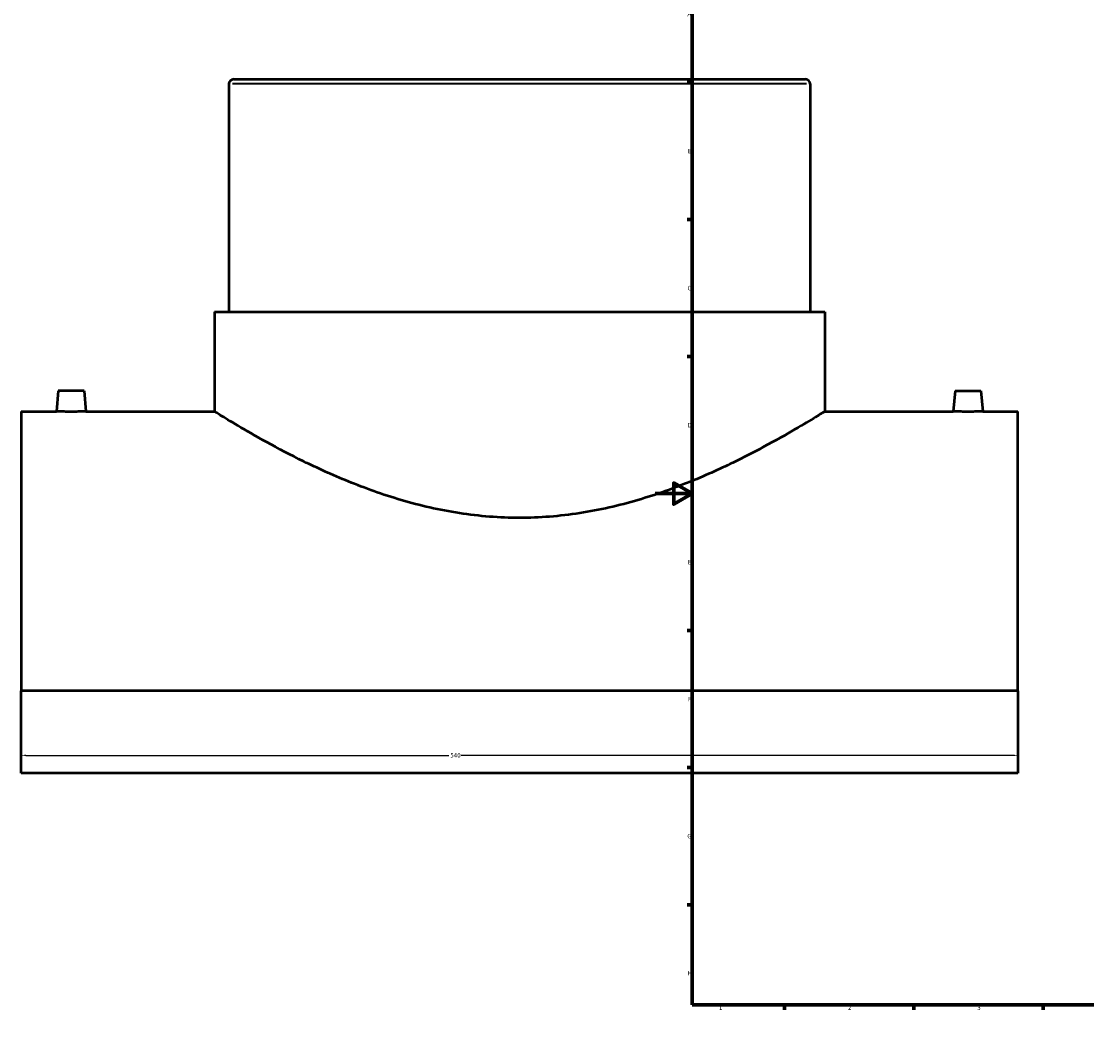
# Model space of a CAD drawing. Header units: millimetres. Extents: x -344 to 1553, y -395 to 1137.
# Tile 1 of 5: x -344 to 234, y 0 to 553. Entities that reach past the tile are written whole.
import ezdxf

# ---------------------------------------------------------------- set-up
doc = ezdxf.new("R2010")
doc.units = ezdxf.units.MM
for name, color, linetype, lineweight in [('Border (ANSI)', 7, 'Continuous', 70), ('Dimension (ANSI)', 7, 'Continuous', 25), ('Visible (ANSI)', 7, 'Continuous', 50), ('Visible Narrow (ANSI)', 7, 'Continuous', 35)]:
    doc.layers.add(name, color=color, linetype=linetype, lineweight=lineweight)
doc.styles.add('Note Text (ANSI)', font='tahoma.ttf')
doc.dimstyles.new('Default - mm (ANSI)', dxfattribs={"dimtxt": 2.4, "dimasz": 2.5, "dimexe": 3.175, "dimexo": 1.6002, "dimgap": 0.8, "dimtad": 0, "dimtoh": 1, "dimdec": 0, "dimrnd": 1e-08, "dimzin": 4, "dimdsep": 46, "dimtxsty": 'Note Text (ANSI)', "dimcen": 0.09, "dimdle": 10, "dimclrd": 256, "dimclre": 256, "dimclrt": 5, "dimadec": 1, "dimazin": 1, "dimtfac": 1.27, "dimtofl": 0, "dimtmove": 0, "dimatfit": 3, "dimfxl": 1, "dimtolj": 1, "dimtzin": 4, "dimlwd": -1, "dimlwe": -1, "dimarcsym": 0})

# ---------------------------------------------------------------- blocks, each defined once
blk = doc.blocks.new('Borders Default Border')
at = {"layer": 'Border (ANSI)'}
for p, q in [((70.08, 574), (70.08, 576.8)), ((140.17, 574), (140.17, 576.8)), ((210.25, 574), (210.25, 576.8)), ((280.33, 574), (280.33, 576.8)), ((350.42, 574), (350.42, 576.8)), ((490.58, 574), (490.58, 576.8)), ((560.67, 574), (560.67, 576.8)), ((630.75, 574), (630.75, 576.8)), ((700.83, 574), (700.83, 576.8)), ((770.92, 574), (770.92, 576.8)), ((20, 519.75), (17.2, 519.75)), ((821, 519.75), (823.8, 519.75)), ((20, 445.5), (17.2, 445.5)), ((821, 445.5), (823.8, 445.5)), ((20, 371.25), (17.2, 371.25)), ((821, 371.25), (823.8, 371.25)), ((20, 222.75), (17.2, 222.75)), ((821, 222.75), (823.8, 222.75)), ((20, 148.5), (17.2, 148.5)), ((821, 148.5), (823.8, 148.5)), ((20, 74.25), (17.2, 74.25)), ((821, 74.25), (823.8, 74.25)), ((70.08, 20), (70.08, 17.2)), ((140.17, 20), (140.17, 17.2)), ((210.25, 20), (210.25, 17.2)), ((280.33, 20), (280.33, 17.2)), ((350.42, 20), (350.42, 17.2)), ((490.58, 20), (490.58, 17.2)), ((560.67, 20), (560.67, 17.2)), ((630.75, 20), (630.75, 17.2)), ((700.83, 20), (700.83, 17.2)), ((770.92, 20), (770.92, 17.2))]:
    blk.add_line(p, q, dxfattribs=at)
at = {"layer": 'Border (ANSI)', "flags": 128}
for points in [[(420.5, 594), (420.5, 574), (414.73, 584), (426.27, 584), (420.5, 574)], [(20, 20), (20, 574), (821, 574), (821, 20), (20, 20)], [(0, 297), (20, 297), (10, 302.77), (10, 291.23), (20, 297)], [(841, 297), (821, 297), (831, 302.77), (831, 291.23), (821, 297)], [(420.5, 0), (420.5, 20), (414.73, 10), (426.27, 10), (420.5, 20)]]:
    blk.add_lwpolyline(points, dxfattribs=at)
at = {"layer": 'Border (ANSI)', "color": 5, "true_color": 0x0000ff, "char_height": 2.4, "attachment_point": 7, "style": 'Note Text (ANSI)'}
for s, insert in [('1', (34.5, 574.4)), ('2', (104.4, 574.4)), ('3', (174.46, 574.35)), ('4', (244.45, 574.4)), ('5', (314.67, 574.35)), ('6', (384.69, 574.35)), ('7', (454.8, 574.4)), ('8', (524.84, 574.35)), ('9', (594.92, 574.35)), ('10', (664.35, 574.35)), ('11', (734.43, 574.4)), ('12', (804.52, 574.4)), ('A', (17.38, 555.68)), ('A', (821.58, 555.68)), ('B', (17.67, 481.43)), ('B', (821.87, 481.43)), ('C', (17.51, 407.13)), ('C', (821.71, 407.13)), ('D', (17.52, 332.93)), ('D', (821.72, 332.93)), ('E', (17.71, 258.68)), ('E', (821.91, 258.68)), ('F', (17.78, 184.43)), ('F', (821.98, 184.43)), ('G', (17.4, 110.13)), ('G', (821.6, 110.13)), ('H', (17.53, 35.93)), ('H', (821.73, 35.93)), ('1', (34.5, 17.2)), ('2', (104.4, 17.2)), ('3', (174.46, 17.15)), ('4', (244.45, 17.2)), ('5', (314.67, 17.15)), ('6', (384.69, 17.15)), ('7', (454.8, 17.2)), ('8', (524.84, 17.15)), ('9', (594.92, 17.15)), ('10', (664.35, 17.15)), ('11', (734.43, 17.2)), ('12', (804.52, 17.2))]:
    blk.add_mtext(s, dxfattribs=dict(at, insert=insert))
blk = doc.blocks.new('*D6')
at = {"layer": 'Defpoints', "color": 0, "transparency": 16777216}
for p in [(-343.54, 190.22), (196.46, 190.22), (196.46, 155.17)]:
    blk.add_point(p, dxfattribs=at)
at = {"layer": 'Dimension (ANSI)', "transparency": 16777216}
for p, q in [((-343.54, 188.62), (-343.54, 152)), ((196.46, 188.62), (196.46, 152)), ((-341.04, 155.17), (-111.88, 155.17)), ((193.96, 155.17), (-105.21, 155.17))]:
    blk.add_line(p, q, dxfattribs=at)
for points in [[(-341.04, 155.59), (-341.04, 154.76), (-343.54, 155.17)], [(193.96, 155.59), (193.96, 154.76), (196.46, 155.17)]]:
    blk.add_solid(points, dxfattribs=at)
at = {"layer": 'Dimension (ANSI)', "color": 5, "transparency": 16777216, "insert": (-111.08, 156.42), "char_height": 2.4, "attachment_point": 1, "style": 'Note Text (ANSI)'}
blk.add_mtext('\\A1;540', dxfattribs=at)

msp = doc.modelspace()

# ---------------------------------------------------------------- linework, layer by layer
at = {"layer": 'Visible (ANSI)'}
for p, q in [((-228.54, 521.52), (81.46, 521.52)), ((-231.04, 519.02), (-231.04, 395.52)), ((83.96, 519.02), (83.96, 395.52)), ((-238.92, 395.52), (91.83, 395.52)), ((-238.92, 395.52), (-238.92, 341.52)), ((91.83, 395.52), (91.83, 341.52)), ((-323.54, 352.62), (-324.51, 341.52)), ((-309.54, 352.62), (-323.54, 352.62)), ((-309.54, 352.62), (-308.57, 341.52)), ((162.46, 352.62), (161.49, 341.52)), ((162.46, 352.62), (176.46, 352.62)), ((176.46, 352.62), (177.43, 341.52)), ((-343.54, 341.52), (-343.54, 190.22)), ((-343.54, 341.52), (-324.51, 341.52)), ((-308.57, 341.52), (-238.92, 341.52)), ((91.83, 341.52), (161.49, 341.52)), ((177.43, 341.52), (196.46, 341.52)), ((196.46, 190.22), (196.46, 341.52)), ((196.46, 190.22), (-343.54, 190.22)), ((-343.54, 145.52), (-343.54, 190.22)), ((196.46, 190.22), (196.46, 145.52)), ((196.46, 145.52), (-343.54, 145.52))]:
    msp.add_line(p, q, dxfattribs=at)
for centre, start, end in [((-228.54, 519.02), 90, 180), ((81.46, 519.02), 0, 90)]:
    msp.add_arc(centre, 2.5, start, end, dxfattribs=at)
for points, knots in [([(-308.57, 341.52), (-308.57, 341.52), (-308.77, 341.51), (-309.58, 341.49), (-310.2, 341.47), (-311.61, 341.44), (-312.51, 341.43), (-314.47, 341.4), (-315.54, 341.4), (-316.54, 341.4), (-317.54, 341.4), (-318.61, 341.4), (-320.58, 341.43), (-321.47, 341.44), (-322.89, 341.47), (-323.5, 341.49), (-324.31, 341.51), (-324.51, 341.52), (-324.51, 341.52)], [3.605741, 3.605741, 3.605741, 3.605741, 3.906174, 3.906174, 4.206607, 4.206607, 4.507131, 4.507131, 4.807654, 4.807654, 4.807654, 5.108177, 5.108177, 5.408701, 5.408701, 5.709134, 5.709134, 6.009568, 6.009568, 6.009568, 6.009568]), ([(91.83, 341.52), (91.83, 341.52), (91.57, 341.36), (90.5, 340.69), (89.69, 340.19), (86.44, 338.19), (83.16, 336.19), (74.62, 331.15), (69.35, 328.1), (57.32, 321.5), (50.55, 317.93), (36.19, 310.91), (28.06, 307.17), (10.32, 299.96), (0.7, 296.48), (-19.52, 290.53), (-30.14, 288.07), (-46.36, 285.56), (-51.81, 284.92), (-62.7, 284.07), (-68.15, 283.86), (-78.93, 283.86), (-84.38, 284.07), (-95.27, 284.92), (-100.73, 285.56), (-116.94, 288.07), (-127.57, 290.53), (-147.79, 296.48), (-157.4, 299.96), (-175.14, 307.17), (-183.27, 310.91), (-197.63, 317.93), (-204.4, 321.5), (-216.43, 328.1), (-221.7, 331.15), (-230.24, 336.19), (-233.52, 338.19), (-236.78, 340.19), (-237.59, 340.69), (-238.66, 341.36), (-238.92, 341.52), (-238.92, 341.52)], [25.780727, 25.780727, 25.780727, 25.780727, 27.385798, 27.385798, 28.990869, 28.990869, 32.201012, 32.201012, 35.411154, 35.411154, 38.621296, 38.621296, 41.856336, 41.856336, 45.091375, 45.091375, 48.326415, 48.326415, 49.943935, 49.943935, 51.561454, 51.561454, 53.178974, 53.178974, 54.796494, 54.796494, 58.031533, 58.031533, 61.266573, 61.266573, 64.501612, 64.501612, 67.711755, 67.711755, 70.921897, 70.921897, 74.132039, 74.132039, 75.73711, 75.73711, 77.342181, 77.342181, 77.342181, 77.342181]), ([(177.43, 341.52), (177.43, 341.52), (177.23, 341.51), (176.42, 341.49), (175.8, 341.47), (174.39, 341.44), (173.49, 341.43), (171.53, 341.4), (170.46, 341.4), (168.46, 341.4), (167.39, 341.4), (165.42, 341.43), (164.53, 341.44), (163.11, 341.47), (162.5, 341.49), (161.69, 341.51), (161.49, 341.52), (161.49, 341.52)], [1.201914, 1.201914, 1.201914, 1.201914, 1.502347, 1.502347, 1.80278, 1.80278, 2.103304, 2.103304, 2.403827, 2.403827, 2.70435, 2.70435, 3.004874, 3.004874, 3.305307, 3.305307, 3.605741, 3.605741, 3.605741, 3.605741])]:
    msp.add_open_spline(points, degree=3, knots=knots, dxfattribs=at)
at = {"layer": 'Visible Narrow (ANSI)'}
msp.add_line((82.02, 519.02), (-229.1, 519.02), dxfattribs=at)

# ---------------------------------------------------------------- block references
msp.add_blockref('Borders Default Border', (0, 0))

# ---------------------------------------------------------------- dimensions: what is measured, and where the dimension line sits
at = {"layer": 'Dimension (ANSI)'}
dim = msp.add_linear_dim(base=(196.46, 155.17), p1=(-343.54, 190.22), p2=(196.46, 190.22), dimstyle='Default - mm (ANSI)', override={"dimgap": 0.8, "dimtoh": 0, "dimdec": 0, "dimtol": 0, "dimlim": 0, "dimtp": 0, "dimtm": 0, "dimtdec": 2, "dimatfit": 1}, dxfattribs=at)
dim.commit()
dim.dimension.update_dxf_attribs({"geometry": '*D6', "text_midpoint": (-108.54, 155.17), "dimtype": 160})

doc.saveas('drawing.dxf')
